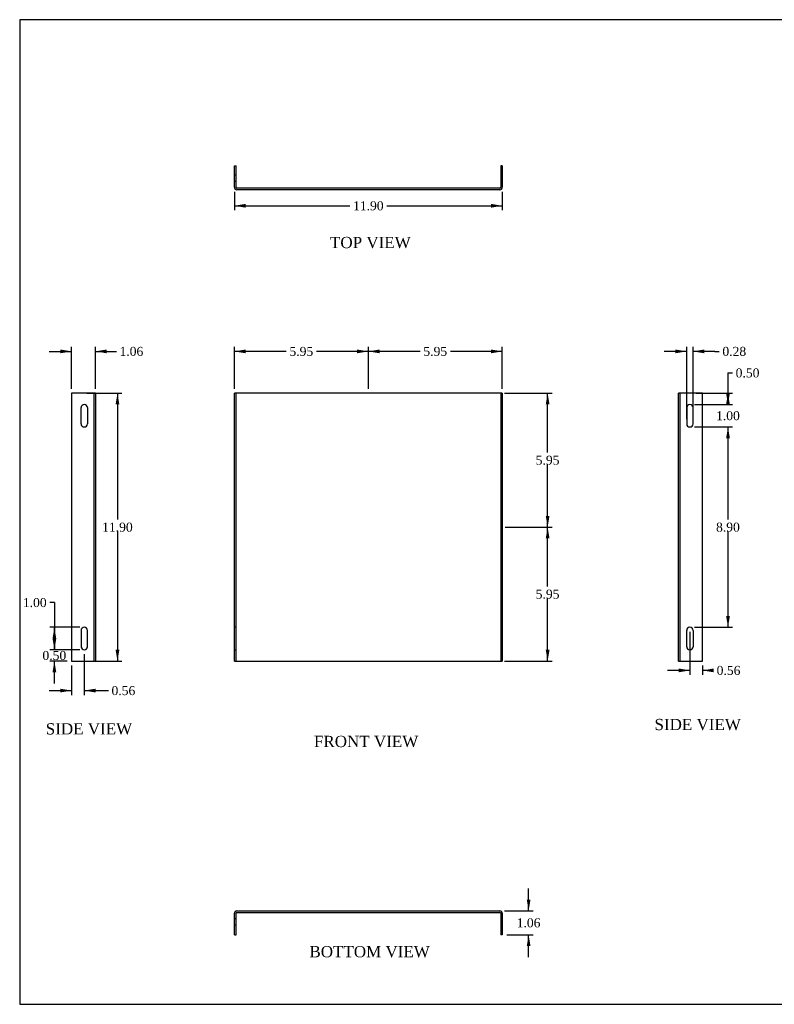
# Model space of a CAD drawing. Header units: inches. Extents: x 0.2 to 65.9, y -0.4 to 43.8.
# Tile 1 of 2: x 0.2 to 33.7, y 0.1 to 43.8. Entities that reach past the tile are written whole.
import ezdxf
from ezdxf.enums import TextEntityAlignment as Align
from ezdxf.lldxf.tags import DXFTag

# ---------------------------------------------------------------- set-up
doc = ezdxf.new("R2010")
doc.units = ezdxf.units.IN
doc.header["$MEASUREMENT"] = 0
doc.layers.add('COM70771-6', color=7, linetype='Continuous')
doc.layers.add('Default', color=7, linetype='Continuous')
doc.styles.add('SEACAD_Times_New_Roman', font='times.ttf')
tags = doc.linetypes.add('HIDDEN2', pattern=[0.1875, 0.125, -0.0625]).pattern_tags.tags
tags[6:7] = [DXFTag(74, 4), DXFTag(75, 0), DXFTag(340, '0'), DXFTag(46, 0.0), DXFTag(50, 0.0), DXFTag(44, 0.0), DXFTag(45, 0.0)]
tags[4:5] = [DXFTag(74, 4), DXFTag(75, 0), DXFTag(340, '0'), DXFTag(46, 0.0), DXFTag(50, 0.0), DXFTag(44, 0.0), DXFTag(45, 0.0)]
doc.dimstyles.new('HAMMOND_(STH_-_66x44)', dxfattribs={"dimtxt": 0.4, "dimasz": 0.5, "dimexe": 0.2, "dimexo": 0.2, "dimgap": 0.1, "dimtad": 0, "dimtih": 1, "dimtoh": 1, "dimzin": 0, "dimdsep": 46, "dimtxsty": 'SEACAD_Times_New_Roman', "dimblk1": '_SE_FILLED', "dimblk2": '_SE_FILLED', "dimsah": 1, "dimcen": 0.2, "dimadec": 0, "dimazin": 0, "dimtfac": 0.8, "dimtofl": 0, "dimtmove": 0, "dimatfit": 3, "dimfxl": 1, "dimtolj": 1, "dimtzin": 0, "dimarcsym": 0})

# ---------------------------------------------------------------- blocks, each defined once
blk = doc.blocks.new('SE')
at = {"layer": 'COM70771-6', "color": 7, "linetype": 'Continuous'}
for p, q in [((9.707, 15.346), (9.707, 27.246)), ((9.815, 27.246), (9.707, 27.246)), ((21.499, 27.246), (9.815, 27.246)), ((21.607, 27.246), (21.499, 27.246)), ((21.607, 27.246), (21.607, 15.346)), ((9.707, 15.346), (9.815, 15.346)), ((9.815, 15.346), (21.499, 15.346)), ((21.499, 15.346), (21.607, 15.346))]:
    blk.add_line(p, q, dxfattribs=at)
at = {"layer": 'COM70771-6', "color": 7, "linetype": 'HIDDEN2'}
for p, q in [((9.779, 15.346), (9.779, 27.246)), ((21.535, 27.246), (21.535, 15.346)), ((21.607, 26.746), (21.535, 26.746)), ((21.535, 25.746), (21.607, 25.746)), ((9.779, 16.846), (9.707, 16.846)), ((9.707, 15.846), (9.779, 15.846))]:
    blk.add_line(p, q, dxfattribs=at)
blk = doc.blocks.new('SE1')
at = {"layer": 'COM70771-6', "color": 7, "linetype": 'Continuous'}
for p, q in [((9.707, 36.393), (9.707, 37.347)), ((9.707, 37.347), (9.779, 37.347)), ((9.779, 36.393), (9.779, 37.347)), ((21.535, 37.347), (21.535, 36.393)), ((21.607, 37.347), (21.535, 37.347)), ((21.607, 37.347), (21.607, 36.393)), ((21.499, 36.357), (9.815, 36.357)), ((21.499, 36.285), (9.815, 36.285))]:
    blk.add_line(p, q, dxfattribs=at)
at = {"layer": 'COM70771-6', "color": 7, "linetype": 'HIDDEN2'}
for p, q in [((9.779, 36.925), (9.707, 36.925)), ((21.535, 36.925), (21.607, 36.925)), ((9.779, 36.644), (9.707, 36.644)), ((21.535, 36.644), (21.607, 36.644))]:
    blk.add_line(p, q, dxfattribs=at)
at = {"layer": 'COM70771-6', "color": 7, "linetype": 'Continuous'}
for centre, radius, start, end in [((9.815, 36.393), 0.108, 180, 270), ((9.815, 36.393), 0.036, 180, 270), ((21.499, 36.393), 0.036, 270, 0), ((21.499, 36.393), 0.108, 270, 0)]:
    blk.add_arc(centre, radius, start, end, dxfattribs=at)
blk = doc.blocks.new('SE2')
at = {"layer": 'COM70771-6', "color": 7, "linetype": 'Continuous'}
for p, q in [((9.707, 3.188), (9.707, 4.142)), ((9.779, 3.188), (9.779, 4.142)), ((9.815, 4.25), (21.499, 4.25)), ((9.815, 4.178), (21.499, 4.178)), ((21.535, 4.142), (21.535, 3.188)), ((21.607, 4.142), (21.607, 3.188)), ((9.707, 3.188), (9.779, 3.188)), ((21.607, 3.188), (21.535, 3.188))]:
    blk.add_line(p, q, dxfattribs=at)
at = {"layer": 'COM70771-6', "color": 7, "linetype": 'HIDDEN2'}
for p, q in [((9.779, 3.891), (9.707, 3.891)), ((9.779, 3.61), (9.707, 3.61)), ((21.535, 3.891), (21.607, 3.891)), ((21.535, 3.61), (21.607, 3.61))]:
    blk.add_line(p, q, dxfattribs=at)
at = {"layer": 'COM70771-6', "color": 7, "linetype": 'Continuous'}
for centre, radius, start, end in [((9.815, 4.142), 0.108, 90, 180), ((9.815, 4.142), 0.036, 90, 180), ((21.499, 4.142), 0.108, 0, 90), ((21.499, 4.142), 0.036, 0, 90)]:
    blk.add_arc(centre, radius, start, end, dxfattribs=at)
blk = doc.blocks.new('SE3')
at = {"layer": 'COM70771-6', "color": 7, "linetype": 'Continuous'}
for p, q in [((3.428, 27.246), (2.474, 27.246)), ((2.474, 27.246), (2.474, 15.346)), ((3.536, 27.246), (3.428, 27.246)), ((3.536, 27.246), (3.536, 15.346)), ((2.896, 16.705), (2.896, 15.986)), ((3.177, 15.986), (3.177, 16.705)), ((2.474, 15.346), (3.428, 15.346)), ((3.428, 15.346), (3.536, 15.346))]:
    blk.add_line(p, q, dxfattribs=at)
at = {"layer": 'COM70771-6', "color": 7, "linetype": 'HIDDEN2'}
for p, q in [((3.464, 27.246), (3.464, 15.346)), ((2.896, 25.886), (2.896, 26.605)), ((3.177, 26.605), (3.177, 25.886))]:
    blk.add_line(p, q, dxfattribs=at)
for centre, start, end in [((3.036, 26.605), 0, 180), ((3.036, 25.886), 180, 0)]:
    blk.add_arc(centre, 0.141, start, end, dxfattribs=at)
at = {"layer": 'COM70771-6', "color": 7, "linetype": 'Continuous'}
for centre, radius, start, end in [((3.036, 16.705), 0.141, 0, 180), ((3.036, 15.986), 0.14, 180, 0)]:
    blk.add_arc(centre, radius, start, end, dxfattribs=at)
blk = doc.blocks.new('SE4')
at = {"layer": 'COM70771-6', "color": 7, "linetype": 'Continuous'}
for p, q in [((29.438, 15.346), (29.438, 27.246)), ((29.546, 27.246), (29.438, 27.246)), ((30.5, 27.246), (29.546, 27.246)), ((30.5, 15.346), (30.5, 27.246)), ((29.797, 26.605), (29.797, 25.886)), ((30.078, 25.886), (30.078, 26.605)), ((29.438, 15.346), (29.546, 15.346)), ((29.546, 15.346), (30.5, 15.346))]:
    blk.add_line(p, q, dxfattribs=at)
at = {"layer": 'COM70771-6', "color": 7, "linetype": 'HIDDEN2'}
for p, q in [((29.51, 15.346), (29.51, 27.246)), ((29.797, 15.986), (29.797, 16.705)), ((30.078, 16.705), (30.078, 15.986))]:
    blk.add_line(p, q, dxfattribs=at)
at = {"layer": 'COM70771-6', "color": 7, "linetype": 'Continuous'}
for centre, start, end in [((29.938, 26.605), 0, 180), ((29.938, 25.886), 180, 0)]:
    blk.add_arc(centre, 0.141, start, end, dxfattribs=at)
at = {"layer": 'COM70771-6', "color": 7, "linetype": 'HIDDEN2'}
for centre, start, end in [((29.938, 16.705), 0, 180), ((29.938, 15.986), 180, 0)]:
    blk.add_arc(centre, 0.141, start, end, dxfattribs=at)
blk = doc.blocks.new('DMBLK7706')
at = {"layer": 'Default', "linetype": 'Continuous', "transparency": 16777216}
for points in [[(23.704, 20.796), (23.621, 21.296), (23.537, 20.796)], [(23.704, 15.846), (23.537, 15.846), (23.621, 15.346)]]:
    blk.add_hatch(color=7, dxfattribs=at).paths.add_polyline_path(points)
at = {"layer": 'Default', "color": 7, "linetype": 'Continuous', "transparency": 16777216}
for p, q in [((21.735, 21.296), (23.821, 21.296)), ((23.621, 18.661), (23.621, 21.296)), ((23.621, 15.346), (23.621, 18.121)), ((21.699, 15.346), (23.821, 15.346))]:
    blk.add_line(p, q, dxfattribs=at)
at = {"layer": 'Default', "color": 7, "linetype": 'Continuous', "transparency": 16777216, "style": 'SEACAD_Times_New_Roman'}
blk.add_text('5.95', height=0.4, dxfattribs=at).set_placement((23.09, 18.521), align=Align.TOP_LEFT)
blk = doc.blocks.new('_SE_FILLED')
at = {"color": 0}
blk.add_line((0, 0), (-1, 0), dxfattribs=at)
blk.add_solid([(0, 0), (-1, -0.1665), (-1, 0.1665), (0, 0)], dxfattribs=at)
blk = doc.blocks.new('DMBLK7707')
at = {"layer": 'Default', "linetype": 'Continuous', "transparency": 16777216}
for points in [[(23.704, 26.746), (23.621, 27.246), (23.537, 26.746)], [(23.704, 21.796), (23.537, 21.796), (23.621, 21.296)]]:
    blk.add_hatch(color=7, dxfattribs=at).paths.add_polyline_path(points)
at = {"layer": 'Default', "color": 7, "linetype": 'Continuous', "transparency": 16777216}
for p, q in [((21.699, 27.246), (23.821, 27.246)), ((23.621, 24.611), (23.621, 27.246)), ((23.621, 21.296), (23.621, 24.071)), ((21.735, 21.296), (23.821, 21.296))]:
    blk.add_line(p, q, dxfattribs=at)
at = {"layer": 'Default', "color": 7, "linetype": 'Continuous', "transparency": 16777216, "style": 'SEACAD_Times_New_Roman'}
blk.add_text('5.95', height=0.4, dxfattribs=at).set_placement((23.09, 24.471), align=Align.TOP_LEFT)
blk = doc.blocks.new('DMBLK7708')
at = {"layer": 'Default', "linetype": 'Continuous', "transparency": 16777216}
for points in [[(16.157, 29.187), (15.657, 29.104), (16.157, 29.02)], [(21.107, 29.187), (21.107, 29.02), (21.607, 29.104)]]:
    blk.add_hatch(color=7, dxfattribs=at).paths.add_polyline_path(points)
at = {"layer": 'Default', "color": 7, "linetype": 'Continuous', "transparency": 16777216}
for p, q in [((15.657, 27.446), (15.657, 29.304)), ((17.961, 29.104), (15.657, 29.104)), ((21.607, 29.104), (19.303, 29.104)), ((21.607, 27.446), (21.607, 29.304))]:
    blk.add_line(p, q, dxfattribs=at)
at = {"layer": 'Default', "color": 7, "linetype": 'Continuous', "transparency": 16777216, "style": 'SEACAD_Times_New_Roman'}
blk.add_text('5.95', height=0.4, dxfattribs=at).set_placement((18.101, 29.304), align=Align.TOP_LEFT)
blk = doc.blocks.new('DMBLK7709')
at = {"layer": 'Default', "linetype": 'Continuous', "transparency": 16777216}
for points in [[(10.207, 29.187), (9.707, 29.104), (10.207, 29.02)], [(15.157, 29.187), (15.157, 29.02), (15.657, 29.104)]]:
    blk.add_hatch(color=7, dxfattribs=at).paths.add_polyline_path(points)
at = {"layer": 'Default', "color": 7, "linetype": 'Continuous', "transparency": 16777216}
for p, q in [((9.707, 27.446), (9.707, 29.304)), ((12.011, 29.104), (9.707, 29.104)), ((15.657, 29.104), (13.353, 29.104)), ((15.657, 27.446), (15.657, 29.304))]:
    blk.add_line(p, q, dxfattribs=at)
at = {"layer": 'Default', "color": 7, "linetype": 'Continuous', "transparency": 16777216, "style": 'SEACAD_Times_New_Roman'}
blk.add_text('5.95', height=0.4, dxfattribs=at).set_placement((12.151, 29.304), align=Align.TOP_LEFT)
blk = doc.blocks.new('DMBLK7710')
at = {"layer": 'Default', "linetype": 'Continuous', "transparency": 16777216}
for points in [[(4.596, 26.746), (4.512, 27.246), (4.429, 26.746)], [(4.596, 15.846), (4.429, 15.846), (4.512, 15.346)]]:
    blk.add_hatch(color=7, dxfattribs=at).paths.add_polyline_path(points)
at = {"layer": 'Default', "color": 7, "linetype": 'Continuous', "transparency": 16777216}
for p, q in [((3.151, 27.246), (4.712, 27.246)), ((4.512, 27.246), (4.512, 21.636)), ((4.512, 21.096), (4.512, 15.346)), ((3.151, 15.346), (4.712, 15.346))]:
    blk.add_line(p, q, dxfattribs=at)
at = {"layer": 'Default', "color": 7, "linetype": 'Continuous', "transparency": 16777216, "style": 'SEACAD_Times_New_Roman'}
blk.add_text('11.90', height=0.4, dxfattribs=at).set_placement((3.83, 21.496), align=Align.TOP_LEFT)
blk = doc.blocks.new('DMBLK7711')
at = {"layer": 'Default', "linetype": 'Continuous', "transparency": 16777216}
for points in [[(10.207, 35.489), (10.207, 35.656), (9.707, 35.572)], [(21.107, 35.489), (21.607, 35.572), (21.107, 35.656)]]:
    blk.add_hatch(color=7, dxfattribs=at).paths.add_polyline_path(points)
at = {"layer": 'Default', "color": 7, "linetype": 'Continuous', "transparency": 16777216}
for p, q in [((9.707, 36.193), (9.707, 35.372)), ((21.607, 36.193), (21.607, 35.372)), ((9.707, 35.572), (14.835, 35.572)), ((16.48, 35.572), (21.607, 35.572))]:
    blk.add_line(p, q, dxfattribs=at)
at = {"layer": 'Default', "color": 7, "linetype": 'Continuous', "transparency": 16777216, "style": 'SEACAD_Times_New_Roman'}
blk.add_text('11.90', height=0.4, dxfattribs=at).set_placement((14.975, 35.772), align=Align.TOP_LEFT)
blk = doc.blocks.new('DMBLK7712')
at = {"layer": 'Default', "linetype": 'Continuous', "transparency": 16777216}
for points in [[(22.859, 4.75), (22.693, 4.75), (22.776, 4.25)], [(22.859, 2.688), (22.776, 3.188), (22.693, 2.688)]]:
    blk.add_hatch(color=7, dxfattribs=at).paths.add_polyline_path(points)
at = {"layer": 'Default', "color": 7, "linetype": 'Continuous', "transparency": 16777216}
for p, q in [((22.776, 4.25), (22.776, 5.25)), ((21.699, 4.25), (22.976, 4.25)), ((21.807, 3.188), (22.976, 3.188)), ((22.776, 2.188), (22.776, 3.188))]:
    blk.add_line(p, q, dxfattribs=at)
at = {"layer": 'Default', "color": 7, "linetype": 'Continuous', "transparency": 16777216, "style": 'SEACAD_Times_New_Roman'}
blk.add_text('1.06', height=0.4, dxfattribs=at).set_placement((22.245, 3.919), align=Align.TOP_LEFT)
blk = doc.blocks.new('DMBLK7713')
at = {"layer": 'Default', "linetype": 'Continuous', "transparency": 16777216}
for points in [[(1.974, 29.187), (1.974, 29.02), (2.474, 29.104)], [(4.036, 29.187), (3.536, 29.104), (4.036, 29.02)]]:
    blk.add_hatch(color=7, dxfattribs=at).paths.add_polyline_path(points)
at = {"layer": 'Default', "color": 7, "linetype": 'Continuous', "transparency": 16777216}
for p, q in [((1.474, 29.104), (2.474, 29.104)), ((2.474, 27.446), (2.474, 29.304)), ((3.536, 27.446), (3.536, 29.304)), ((3.536, 29.104), (4.262, 29.104)), ((4.262, 29.104), (4.462, 29.104))]:
    blk.add_line(p, q, dxfattribs=at)
at = {"layer": 'Default', "color": 7, "linetype": 'Continuous', "transparency": 16777216, "style": 'SEACAD_Times_New_Roman'}
blk.add_text('1.06', height=0.4, dxfattribs=at).set_placement((4.602, 29.304), align=Align.TOP_LEFT)
blk = doc.blocks.new('DMBLK7714')
at = {"layer": 'Default', "linetype": 'Continuous', "transparency": 16777216}
for points in [[(29.297, 29.187), (29.297, 29.02), (29.797, 29.104)], [(30.578, 29.187), (30.078, 29.104), (30.578, 29.02)]]:
    blk.add_hatch(color=7, dxfattribs=at).paths.add_polyline_path(points)
at = {"layer": 'Default', "color": 7, "linetype": 'Continuous', "transparency": 16777216}
for p, q in [((29.797, 29.104), (28.797, 29.104)), ((29.797, 26.086), (29.797, 29.304)), ((30.078, 26.086), (30.078, 29.304)), ((31.043, 29.104), (30.078, 29.104)), ((31.043, 29.104), (31.243, 29.104))]:
    blk.add_line(p, q, dxfattribs=at)
at = {"layer": 'Default', "color": 7, "linetype": 'Continuous', "transparency": 16777216, "style": 'SEACAD_Times_New_Roman'}
blk.add_text('0.28', height=0.4, dxfattribs=at).set_placement((31.383, 29.304), align=Align.TOP_LEFT)
blk = doc.blocks.new('DMBLK7715')
at = {"layer": 'Default', "linetype": 'Continuous', "transparency": 16777216}
for points in [[(29.438, 14.849), (29.938, 14.932), (29.438, 15.016)], [(31, 14.849), (31, 15.016), (30.5, 14.932)]]:
    blk.add_hatch(color=7, dxfattribs=at).paths.add_polyline_path(points)
at = {"layer": 'Default', "color": 7, "linetype": 'Continuous', "transparency": 16777216}
for p, q in [((29.938, 16.646), (29.938, 14.732)), ((29.938, 14.932), (28.938, 14.932)), ((30.5, 15.146), (30.5, 14.732)), ((30.788, 14.932), (30.5, 14.932)), ((30.788, 14.932), (30.988, 14.932))]:
    blk.add_line(p, q, dxfattribs=at)
at = {"layer": 'Default', "color": 7, "linetype": 'Continuous', "transparency": 16777216, "style": 'SEACAD_Times_New_Roman'}
blk.add_text('0.56', height=0.4, dxfattribs=at).set_placement((31.128, 15.132), align=Align.TOP_LEFT)
blk = doc.blocks.new('DMBLK7718')
at = {"layer": 'Default', "linetype": 'Continuous', "transparency": 16777216}
for points in [[(1.627, 16.346), (1.71, 15.846), (1.794, 16.346)], [(1.627, 14.846), (1.794, 14.846), (1.71, 15.346)]]:
    blk.add_hatch(color=7, dxfattribs=at).paths.add_polyline_path(points)
at = {"layer": 'Default', "color": 7, "linetype": 'Continuous', "transparency": 16777216}
for p, q in [((1.71, 15.846), (1.71, 16.846)), ((2.836, 15.846), (1.51, 15.846)), ((2.274, 15.346), (1.51, 15.346)), ((1.71, 14.346), (1.71, 15.346))]:
    blk.add_line(p, q, dxfattribs=at)
at = {"layer": 'Default', "color": 7, "linetype": 'Continuous', "transparency": 16777216, "style": 'SEACAD_Times_New_Roman'}
blk.add_text('0.50', height=0.4, dxfattribs=at).set_placement((1.179, 15.796), align=Align.TOP_LEFT)
blk = doc.blocks.new('DMBLK7719')
at = {"layer": 'Default', "linetype": 'Continuous', "transparency": 16777216}
for points in [[(1.974, 13.952), (2.474, 14.035), (1.974, 14.118)], [(3.536, 13.952), (3.536, 14.118), (3.036, 14.035)]]:
    blk.add_hatch(color=7, dxfattribs=at).paths.add_polyline_path(points)
at = {"layer": 'Default', "color": 7, "linetype": 'Continuous', "transparency": 16777216}
for p, q in [((3.036, 15.646), (3.036, 13.835)), ((2.474, 15.146), (2.474, 13.835)), ((1.474, 14.035), (2.474, 14.035)), ((3.036, 14.035), (3.907, 14.035)), ((3.907, 14.035), (4.107, 14.035))]:
    blk.add_line(p, q, dxfattribs=at)
at = {"layer": 'Default', "color": 7, "linetype": 'Continuous', "transparency": 16777216, "style": 'SEACAD_Times_New_Roman'}
blk.add_text('0.56', height=0.4, dxfattribs=at).set_placement((4.247, 14.235), align=Align.TOP_LEFT)
blk = doc.blocks.new('DMBLK7720')
at = {"layer": 'Default', "linetype": 'Continuous', "transparency": 16777216}
for points in [[(31.715, 26.746), (31.632, 27.246), (31.548, 26.746)], [(31.715, 27.246), (31.548, 27.246), (31.632, 26.746)]]:
    blk.add_hatch(color=7, dxfattribs=at).paths.add_polyline_path(points)
at = {"layer": 'Default', "color": 7, "linetype": 'Continuous', "transparency": 16777216}
for p, q in [((31.632, 28.148), (31.832, 28.148)), ((31.632, 28.148), (31.632, 26.746)), ((30.223, 27.246), (31.832, 27.246)), ((30.138, 26.746), (31.832, 26.746))]:
    blk.add_line(p, q, dxfattribs=at)
at = {"layer": 'Default', "color": 7, "linetype": 'Continuous', "transparency": 16777216, "style": 'SEACAD_Times_New_Roman'}
blk.add_text('0.50', height=0.4, dxfattribs=at).set_placement((31.972, 28.348), align=Align.TOP_LEFT)
blk = doc.blocks.new('DMBLK7721')
at = {"layer": 'Default', "linetype": 'Continuous', "transparency": 16777216}
for points in [[(1.627, 16.346), (1.794, 16.346), (1.71, 16.846)], [(1.627, 16.346), (1.71, 15.846), (1.794, 16.346)]]:
    blk.add_hatch(color=7, dxfattribs=at).paths.add_polyline_path(points)
at = {"layer": 'Default', "color": 7, "linetype": 'Continuous', "transparency": 16777216}
for p, q in [((1.71, 17.946), (1.51, 17.946)), ((1.71, 17.946), (1.71, 15.846)), ((2.836, 16.846), (1.51, 16.846)), ((2.836, 15.846), (1.51, 15.846))]:
    blk.add_line(p, q, dxfattribs=at)
at = {"layer": 'Default', "color": 7, "linetype": 'Continuous', "transparency": 16777216, "style": 'SEACAD_Times_New_Roman'}
blk.add_text('1.00', height=0.4, dxfattribs=at).set_placement((0.309, 18.146), align=Align.TOP_LEFT)
blk = doc.blocks.new('DMBLK7722')
at = {"layer": 'Default', "linetype": 'Continuous', "transparency": 16777216}
for points in [[(31.715, 27.246), (31.548, 27.246), (31.632, 26.746)], [(31.715, 25.246), (31.632, 25.746), (31.548, 25.246)]]:
    blk.add_hatch(color=7, dxfattribs=at).paths.add_polyline_path(points)
at = {"layer": 'Default', "color": 7, "linetype": 'Continuous', "transparency": 16777216}
for p, q in [((31.632, 27.746), (31.632, 26.746)), ((30.138, 26.746), (31.832, 26.746)), ((30.138, 25.746), (31.832, 25.746)), ((31.632, 25.746), (31.632, 24.746))]:
    blk.add_line(p, q, dxfattribs=at)
at = {"layer": 'Default', "color": 7, "linetype": 'Continuous', "transparency": 16777216, "style": 'SEACAD_Times_New_Roman'}
blk.add_text('1.00', height=0.4, dxfattribs=at).set_placement((31.101, 26.446), align=Align.TOP_LEFT)
blk = doc.blocks.new('DMBLK7723')
at = {"layer": 'Default', "linetype": 'Continuous', "transparency": 16777216}
for points in [[(31.715, 25.246), (31.632, 25.746), (31.548, 25.246)], [(31.715, 17.346), (31.548, 17.346), (31.632, 16.846)]]:
    blk.add_hatch(color=7, dxfattribs=at).paths.add_polyline_path(points)
at = {"layer": 'Default', "color": 7, "linetype": 'Continuous', "transparency": 16777216}
for p, q in [((30.138, 25.746), (31.832, 25.746)), ((31.632, 25.746), (31.632, 21.636)), ((31.632, 21.096), (31.632, 16.846)), ((30.138, 16.846), (31.832, 16.846))]:
    blk.add_line(p, q, dxfattribs=at)
at = {"layer": 'Default', "color": 7, "linetype": 'Continuous', "transparency": 16777216, "style": 'SEACAD_Times_New_Roman'}
blk.add_text('8.90', height=0.4, dxfattribs=at).set_placement((31.101, 21.496), align=Align.TOP_LEFT)
blk = doc.blocks.new('BORDER')
at = {"layer": 'Default', "color": 7, "linetype": 'Continuous'}
for p, q in [((0, 27.86), (-41.86, 27.86)), ((-41.86, 27.86), (-41.86, 0)), ((-41.86, 0), (0, 0))]:
    blk.add_line(p, q, dxfattribs=at)

msp = doc.modelspace()

# ---------------------------------------------------------------- block references
at = {"layer": 'Default', "color": 7, "xscale": 1.57, "yscale": 1.57, "zscale": 1.57}
msp.add_blockref('BORDER', (65.889, 0.099), dxfattribs=at)
at = {"layer": 'Default'}
for name in ['SE1', 'SE3', 'SE', 'SE4', 'SE2']:
    msp.add_blockref(name, (0, 0), dxfattribs=at)

# ---------------------------------------------------------------- texts
at = {"layer": 'Default', "color": 7, "linetype": 'Continuous', "style": 'SEACAD_Times_New_Roman'}
for s, p in [('TOP VIEW', (13.952, 34.191)), ('SIDE VIEW', (28.367, 12.779)), ('SIDE VIEW', (1.326, 12.586)), ('FRONT VIEW', (13.24, 12.026)), ('BOTTOM VIEW', (13.039, 2.688))]:
    msp.add_text(s, height=0.5, dxfattribs=at).set_placement(p, align=Align.TOP_LEFT)

# ---------------------------------------------------------------- dimensions: what is measured, and where the dimension line sits
at = {"layer": 'Default', "color": 7, "linetype": 'Continuous'}
for base, p1, p2, angle, picture, middle, dimtype in [((9.707, 35.572), (9.707, 36.393), (21.607, 36.393), 0, 'DMBLK7711', (15.657, 35.572), 161), ((31.632, 26.746), (29.938, 26.746), (29.938, 25.746), 270, 'DMBLK7722', (31.632, 26.246), 161), ((4.512, 27.246), (2.951, 27.246), (2.951, 15.346), 270, 'DMBLK7710', (4.512, 21.296), 161), ((23.621, 27.246), (21.535, 21.296), (21.499, 27.246), 90, 'DMBLK7707', (23.621, 24.271), 160), ((31.632, 25.746), (29.938, 25.746), (29.938, 16.846), 270, 'DMBLK7723', (31.632, 21.296), 161), ((23.621, 21.296), (9.815, 15.346), (21.535, 21.296), 90, 'DMBLK7706', (23.621, 18.321), 160), ((1.71, 15.846), (2.474, 15.346), (3.036, 15.846), 90, 'DMBLK7718', (1.71, 15.596), 160), ((22.776, 4.25), (21.607, 3.188), (21.499, 4.25), 90, 'DMBLK7712', (22.776, 3.719), 160)]:
    dim = msp.add_linear_dim(base=base, p1=p1, p2=p2, angle=angle, text='\\A1;<>', dimstyle='HAMMOND_(STH_-_66x44)', dxfattribs=at)
    dim.commit()
    dim.dimension.update_dxf_attribs({"geometry": picture, "text_midpoint": middle, "dimtype": dimtype})
for base, p1, p2, angle, picture, middle, dimtype in [((2.474, 29.104), (2.474, 27.246), (3.536, 27.246), 0, 'DMBLK7713', (4.462, 29.104), 161), ((31.632, 26.746), (30.023, 27.246), (29.938, 26.746), 90, 'DMBLK7720', (31.832, 28.148), 160), ((1.71, 16.846), (3.036, 16.846), (3.036, 15.846), 270, 'DMBLK7721', (1.51, 17.946), 161)]:
    dim = msp.add_linear_dim(base=base, p1=p1, p2=p2, angle=angle, text='\\A1;<>', dimstyle='HAMMOND_(STH_-_66x44)', override={"dimtmove": 1}, dxfattribs=at)
    dim.commit()
    dim.dimension.update_dxf_attribs({"geometry": picture, "text_midpoint": middle, "dimtype": dimtype})
for base, p1, p2, picture, middle in [((9.707, 29.104), (15.657, 27.246), (9.707, 27.246), 'DMBLK7709', (12.682, 29.104)), ((15.657, 29.104), (21.607, 27.246), (15.657, 27.246), 'DMBLK7708', (18.632, 29.104))]:
    dim = msp.add_linear_dim(base=base, p1=p1, p2=p2, text='\\A1;<>', dimstyle='HAMMOND_(STH_-_66x44)', dxfattribs=at)
    dim.commit()
    dim.dimension.update_dxf_attribs({"geometry": picture, "text_midpoint": middle, "dimtype": 160})
for base, p1, p2, picture, middle in [((29.797, 29.104), (30.078, 25.886), (29.797, 25.886), 'DMBLK7714', (31.243, 29.104)), ((29.938, 14.932), (30.5, 15.346), (29.938, 16.846), 'DMBLK7715', (30.988, 14.932)), ((3.036, 14.035), (2.474, 15.346), (3.036, 15.846), 'DMBLK7719', (4.107, 14.035))]:
    dim = msp.add_linear_dim(base=base, p1=p1, p2=p2, text='\\A1;<>', dimstyle='HAMMOND_(STH_-_66x44)', override={"dimtmove": 1}, dxfattribs=at)
    dim.commit()
    dim.dimension.update_dxf_attribs({"geometry": picture, "text_midpoint": middle, "dimtype": 160})

doc.saveas('drawing.dxf')
